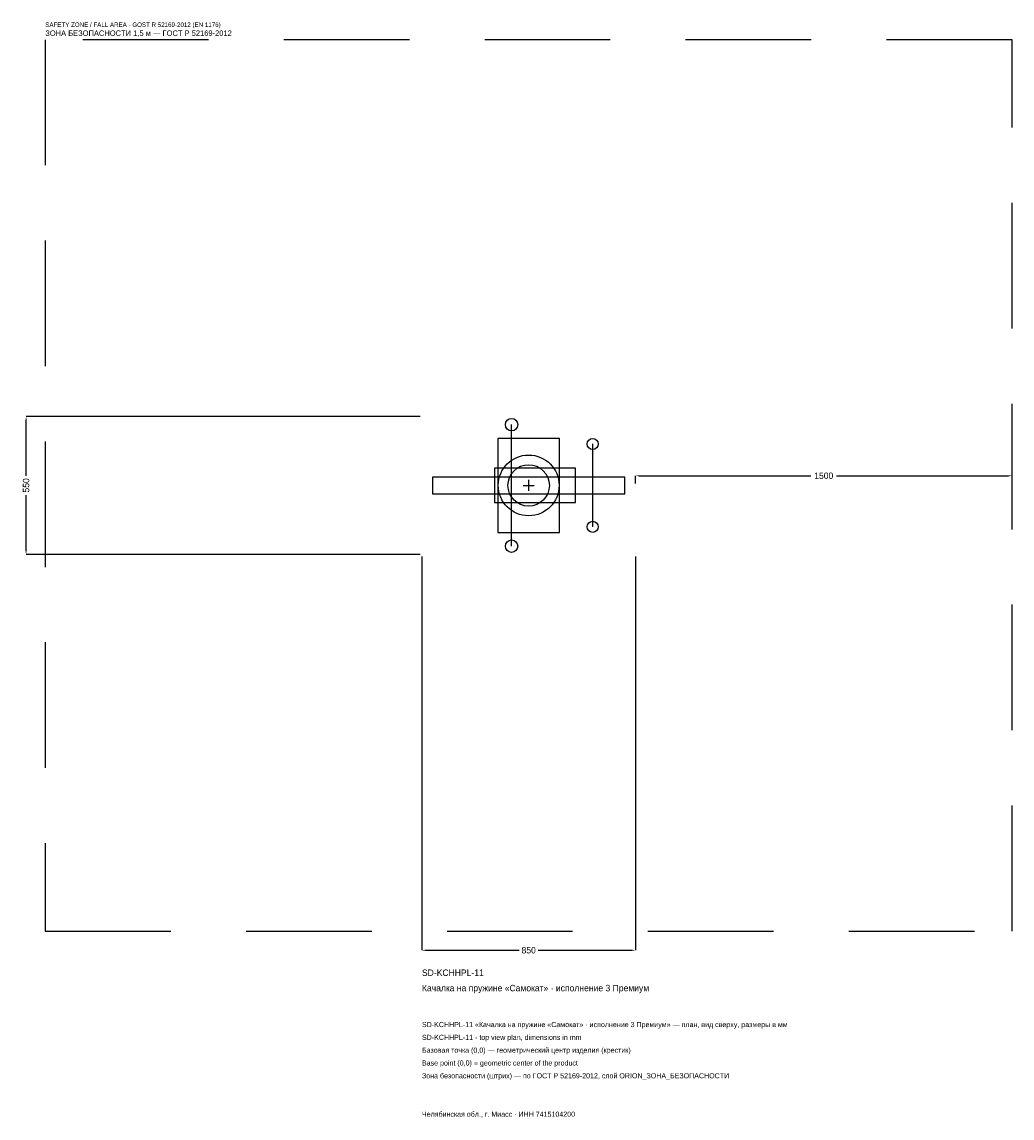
# Model space of a CAD drawing. Header units: metres. Extents: x -2018 to 1925, y -2520 to 1846.
import ezdxf

# ---------------------------------------------------------------- set-up
doc = ezdxf.new("R2010")
doc.units = ezdxf.units.M
doc.linetypes.add('DASHED', pattern=[800, 500, -300])
for name, color, linetype in [('ORION_ДАННЫЕ', 3, 'Continuous'), ('ORION_ЗОНА_БЕЗОПАСНОСТИ', 1, 'Continuous'), ('ORION_КОНТУР', 7, 'Continuous'), ('ORION_РАЗМЕРЫ', 8, 'Continuous')]:
    doc.layers.add(name, color=color, linetype=linetype)
doc.dimstyles.new('ORION', dxfattribs={"dimtxt": 25.5, "dimasz": 15.3, "dimexe": 1.25, "dimexo": 7.65, "dimtad": 1, "dimdec": 0, "dimcen": 2.5, "dimazin": 3, "dimtfac": 1, "dimtmove": 0, "dimatfit": 3, "dimarcsym": 0})

# ---------------------------------------------------------------- blocks, each defined once
blk = doc.blocks.new('_CLOSEDFILLED')
at = {"color": 0, "linetype": 'BYBLOCK'}
blk.add_solid([(-1, 0.16), (0, 0), (-1, -0.16)], dxfattribs=at)
blk = doc.blocks.new('*D1')
for p, q in [((-425, -282.65), (-425, -1851.5)), ((425, -282.65), (425, -1851.5)), ((-409.7, -1851.5), (-38.25, -1851.5)), ((38.25, -1851.5), (409.7, -1851.5))]:
    blk.add_line(p, q)
at = {"layer": 'Defpoints'}
for p in [(-425, -275), (425, -275), (-425, -1851.5)]:
    blk.add_point(p, dxfattribs=at)
at = {"layer": 'ORION_РАЗМЕРЫ', "xscale": 15.299999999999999, "yscale": 15.299999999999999, "rotation": 180}
blk.add_blockref('_CLOSEDFILLED', (-425, -1851.5), dxfattribs=at)
at = {"layer": 'ORION_РАЗМЕРЫ', "xscale": 15.299999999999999, "yscale": 15.299999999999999}
blk.add_blockref('_CLOSEDFILLED', (425, -1851.5), dxfattribs=at)
at = {"layer": 'ORION_РАЗМЕРЫ', "insert": (0, -1851.5), "char_height": 25.5, "attachment_point": 5}
blk.add_mtext('850', dxfattribs=at)
blk = doc.blocks.new('*D2')
for p, q in [((-432.65, 275), (-2001.5, 275)), ((-2001.5, 38.25), (-2001.5, 259.7)), ((-2001.5, -259.7), (-2001.5, -38.25)), ((-432.65, -275), (-2001.5, -275))]:
    blk.add_line(p, q)
at = {"layer": 'Defpoints'}
for p in [(-425, 275), (-2001.5, -275), (-425, -275)]:
    blk.add_point(p, dxfattribs=at)
at = {"layer": 'ORION_РАЗМЕРЫ', "xscale": 15.299999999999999, "yscale": 15.299999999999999}
for p, rotation in [((-2001.5, 275), 90), ((-2001.5, -275), 270)]:
    blk.add_blockref('_CLOSEDFILLED', p, dxfattribs=dict(at, rotation=rotation))
at = {"layer": 'ORION_РАЗМЕРЫ', "insert": (-2001.5, 0), "char_height": 25.5, "attachment_point": 5, "rotation": 90}
blk.add_mtext('550', dxfattribs=at)
blk = doc.blocks.new('*D3')
for p, q in [((425, 7.65), (425, 38.25)), ((440.3, 38.25), (1124, 38.25)), ((1226, 38.25), (1909.7, 38.25)), ((1925, 7.65), (1925, 38.25))]:
    blk.add_line(p, q)
at = {"layer": 'Defpoints'}
for p in [(425, 38.25), (425, 0), (1925, 0)]:
    blk.add_point(p, dxfattribs=at)
at = {"layer": 'ORION_РАЗМЕРЫ', "xscale": 15.299999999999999, "yscale": 15.299999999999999, "rotation": 180}
blk.add_blockref('_CLOSEDFILLED', (425, 38.25), dxfattribs=at)
at = {"layer": 'ORION_РАЗМЕРЫ', "xscale": 15.299999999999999, "yscale": 15.299999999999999}
blk.add_blockref('_CLOSEDFILLED', (1925, 38.25), dxfattribs=at)
at = {"layer": 'ORION_РАЗМЕРЫ', "insert": (1175, 38.25), "char_height": 25.5, "attachment_point": 5}
blk.add_mtext('1500', dxfattribs=at)
blk = doc.blocks.new('ОРИОН SD-KCHHPL-11 Качалка на пружине Самокат · исполнение 3 Премиум')
at = {"layer": 'ORION_ЗОНА_БЕЗОПАСНОСТИ', "linetype": 'DASHED'}
blk.add_lwpolyline([(-1925, -1775), (1925, -1775), (1925, 1775), (-1925, 1775)], close=True, dxfattribs=at)
at = {"layer": 'ORION_КОНТУР'}
for p, q in [((-68, -242), (-68, 242)), ((255, -165), (255, 165))]:
    blk.add_line(p, q, dxfattribs=at)
for points in [[(-123.25, -187), (123.25, -187), (123.25, 187), (-123.25, 187)], [(-136, -68.75), (187, -68.75), (187, 68.75), (-136, 68.75)], [(-382.5, -33), (382.5, -33), (382.5, 33), (-382.5, 33)]]:
    blk.add_lwpolyline(points, close=True, dxfattribs=at)
for centre, radius in [((-68, 242), 24.75), ((255, 165), 22), ((0, 0), 121), ((0, 0), 82.5), ((255, -165), 22), ((-68, -242), 24.75)]:
    blk.add_circle(centre, radius, dxfattribs=at)
at = {"layer": 'ORION_РАЗМЕРЫ'}
for p, q in [((-22, 0), (22, 0)), ((0, -22), (0, 22))]:
    blk.add_line(p, q, dxfattribs=at)
at = {"layer": 'ORION_ДАННЫЕ'}
for tag, p in [('АРТИКУЛ', (-425, -1953.5)), ('НАИМЕНОВАНИЕ', (-425, -2014.7))]:
    blk.add_attdef(tag, p, '', height=25.5, dxfattribs=at)
at = {"layer": 'ORION_ДАННЫЕ', "flags": 1}
for tag, p in [('ПРОИЗВОДИТЕЛЬ', (-425, -2075.9)), ('ТЕЛЕФОН', (-425, -2137.1)), ('САЙТ', (-425, -2259.5)), ('АДРЕС', (-425, -2320.7)), ('РЕКВИЗИТЫ', (-425, -2381.9)), ('ГАБАРИТЫ', (-425, -2443.1)), ('ЗОНА_БЕЗОПАСНОСТИ', (-425, -2504.3))]:
    blk.add_attdef(tag, p, '', height=25.5, dxfattribs=at)
at = {"layer": 'ORION_ЗОНА_БЕЗОПАСНОСТИ', "color": 1}
for s, height, p in [('SAFETY ZONE / FALL AREA - GOST R 52169-2012 (EN 1176)', 17.85, (-1925, 1826)), ('ЗОНА БЕЗОПАСНОСТИ 1,5 м — ГОСТ Р 52169-2012', 21.675, (-1925, 1790.3))]:
    blk.add_text(s, height=height, dxfattribs=at).set_placement(p)
at = {"layer": 'ORION_РАЗМЕРЫ'}
dim = blk.add_linear_dim(base=(-2001.5, -275), p1=(-425, -275), p2=(-425, 275), angle=90, dimstyle='ORION', dxfattribs=at)
dim.commit()
dim.dimension.update_dxf_attribs({"geometry": '*D2', "text_midpoint": (-2001.5, 0)})
for base, p1, p2, picture, middle in [((425, 38.25), (425, 0), (1925, 0), '*D3', (1175, 38.25)), ((-425, -1851.5), (-425, -275), (425, -275), '*D1', (0, -1851.5))]:
    dim = blk.add_linear_dim(base=base, p1=p1, p2=p2, dimstyle='ORION', dxfattribs=at)
    dim.commit()
    dim.dimension.update_dxf_attribs({"geometry": picture, "text_midpoint": middle})

msp = doc.modelspace()

# ---------------------------------------------------------------- block references
msp.add_blockref('ОРИОН SD-KCHHPL-11 Качалка на пружине Самокат · исполнение 3 Премиум', (0, 0)).add_auto_attribs({'АРТИКУЛ': 'SD-KCHHPL-11', 'НАИМЕНОВАНИЕ': 'Качалка на пружине «Самокат» · исполнение 3 Премиум'})

# ---------------------------------------------------------------- texts
at = {"layer": 'ORION_ДАННЫЕ', "color": 3}
for s, p in [('SD-KCHHPL-11 «Качалка на пружине «Самокат» · исполнение 3 Премиум» — план, вид сверху, размеры в мм', (-425, -2157.5)), ('SD-KCHHPL-11 - top view plan, dimensions in mm', (-425, -2208.5)), ('Челябинская обл., г. Миасс · ИНН 7415104200', (-425, -2514.5))]:
    msp.add_text(s, height=20.4, dxfattribs=at).set_placement(p)
at = {"layer": 'ORION_ДАННЫЕ', "color": 7}
for s, p in [('Базовая точка (0,0) — геометрический центр изделия (крестик)', (-425, -2259.5)), ('Base point (0,0) = geometric center of the product', (-425, -2310.5))]:
    msp.add_text(s, height=20.4, dxfattribs=at).set_placement(p)
at = {"layer": 'ORION_ДАННЫЕ', "color": 1}
msp.add_text('Зона безопасности (штрих) — по ГОСТ Р 52169-2012, слой ORION_ЗОНА_БЕЗОПАСНОСТИ', height=20.4, dxfattribs=at).set_placement((-425, -2361.5))

doc.saveas('drawing.dxf')
